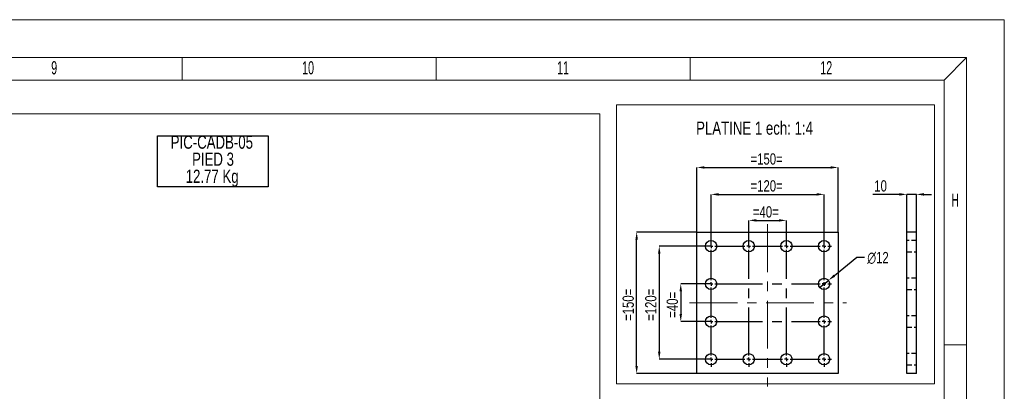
# Model space of a CAD drawing. Header units: millimetres. Extents: x 0 to 841, y 0 to 594.
# Tile 12 of 12: x 580 to 841, y 495 to 594. Entities that reach past the tile are written whole.
import ezdxf

# ---------------------------------------------------------------- set-up
doc = ezdxf.new("R2010")
doc.units = ezdxf.units.MM
doc.header["$PDSIZE"] = -1
doc.linetypes.add('CENTERX2', pattern=[20.32, 12.7, -2.54, 2.54, -2.54])
doc.linetypes.add('HIDDEN', pattern=[1.905, 1.27, -0.635])
for name, color, linetype in [('COTES', 1, 'Continuous'), ('NOTES', 6, 'Continuous'), ('TRAIT-MIXTES', 3, 'CENTERX2'), ('TRAIT-TIRET', 2, 'HIDDEN')]:
    doc.layers.add(name, color=color, linetype=linetype)
doc.layers.add('TRAIT-FORT', color=4, linetype='Continuous', lineweight=25)
doc.styles.add('SLDTEXTSTYLE0', font='TXT', dxfattribs={"width": 0.75})
doc.styles.add('SLDTEXTSTYLE1', font='TXT', dxfattribs={"width": 0.605})
doc.dimstyles.new('SLDDIMSTYLE1', dxfattribs={"dimtxt": 3, "dimasz": 2, "dimexe": 0, "dimexo": 0.0625, "dimgap": 0.75, "dimtad": 1, "dimlfac": 4, "dimrnd": 1e-09, "dimzin": 12, "dimdsep": 46, "dimtxsty": 'SLDTEXTSTYLE0', "dimsah": 1, "dimcen": 0.09, "dimadec": 0, "dimazin": 3, "dimtfac": 1, "dimtofl": 0, "dimtmove": 0, "dimatfit": 3, "dimfxl": 1, "dimfrac": 2, "dimtolj": 1, "dimtzin": 12, "dimarcsym": 0})
doc.dimstyles.new('SLDDIMSTYLE2', dxfattribs={"dimtxt": 3, "dimasz": 2, "dimexe": 0, "dimexo": 0.0625, "dimgap": 0.75, "dimtad": 1, "dimlfac": 4, "dimrnd": 1e-09, "dimzin": 12, "dimdsep": 46, "dimtxsty": 'SLDTEXTSTYLE0', "dimsah": 1, "dimcen": 0.09, "dimadec": 0, "dimazin": 3, "dimtfac": 1, "dimtmove": 0, "dimatfit": 0, "dimfxl": 1, "dimfrac": 2, "dimtolj": 1, "dimtzin": 12, "dimarcsym": 0})
doc.dimstyles.new('SLDDIMSTYLE3', dxfattribs={"dimtxt": 3, "dimasz": 2, "dimexe": 0, "dimexo": 0.0625, "dimgap": 0.75, "dimtad": 0, "dimtih": 1, "dimtoh": 1, "dimlfac": 4, "dimrnd": 1e-09, "dimzin": 12, "dimdsep": 46, "dimtxsty": 'SLDTEXTSTYLE0', "dimblk1": 'NONE', "dimsah": 1, "dimcen": 0, "dimadec": 0, "dimazin": 3, "dimtfac": 1, "dimtmove": 0, "dimatfit": 3, "dimldrblk": 'NONE', "dimfxl": 1, "dimfrac": 2, "dimtolj": 1, "dimtzin": 12, "dimarcsym": 0})

# ---------------------------------------------------------------- blocks, each defined once
blk = doc.blocks.new('_D')
at = {"layer": 'COTES', "color": 0, "lineweight": -2, "transparency": 16777216}
for p, q in [((759.4, 537.67), (759.4, 554.75)), ((761.4, 554.75), (794.9, 554.75)), ((796.9, 537.67), (796.9, 554.75))]:
    blk.add_line(p, q, dxfattribs=at)
at = {"layer": 'COTES', "color": 0, "transparency": 16777216}
for points in [[(761.4, 555.08), (761.4, 554.42), (759.4, 554.75)], [(794.9, 555.08), (794.9, 554.42), (796.9, 554.75)]]:
    blk.add_solid(points, dxfattribs=at)
at = {"layer": 'Defpoints', "color": 0, "transparency": 16777216}
for p in [(796.9, 554.75), (759.4, 537.61), (796.9, 537.61)]:
    blk.add_point(p, dxfattribs=at)
at = {"layer": 'COTES', "color": 0, "transparency": 16777216, "insert": (777.9, 558.5), "char_height": 3, "attachment_point": 2, "style": 'SLDTEXTSTYLE0'}
blk.add_mtext('\\A1;=150=', dxfattribs=at)
blk = doc.blocks.new('_D_1')
at = {"layer": 'COTES', "color": 0, "lineweight": -2, "transparency": 16777216}
for p, q in [((759.33, 537.61), (743.4, 537.61)), ((743.4, 502.11), (743.4, 535.61)), ((759.33, 500.11), (743.4, 500.11))]:
    blk.add_line(p, q, dxfattribs=at)
at = {"layer": 'COTES', "color": 0, "transparency": 16777216}
for points in [[(743.06, 535.61), (743.73, 535.61), (743.4, 537.61)], [(743.06, 502.11), (743.73, 502.11), (743.4, 500.11)]]:
    blk.add_solid(points, dxfattribs=at)
at = {"layer": 'Defpoints', "color": 0, "transparency": 16777216}
for p in [(743.4, 537.61), (759.4, 537.61), (759.4, 500.11)]:
    blk.add_point(p, dxfattribs=at)
at = {"layer": 'COTES', "color": 0, "transparency": 16777216, "insert": (739.65, 518.31), "char_height": 3, "attachment_point": 2, "rotation": 90, "style": 'SLDTEXTSTYLE0'}
blk.add_mtext('\\A1;=150=', dxfattribs=at)
blk = doc.blocks.new('_D_2')
at = {"layer": 'COTES', "color": 0, "lineweight": -2, "transparency": 16777216}
for p, q in [((773.15, 533.92), (773.15, 540.71)), ((775.15, 540.71), (781.15, 540.71)), ((783.15, 533.92), (783.15, 540.71))]:
    blk.add_line(p, q, dxfattribs=at)
at = {"layer": 'COTES', "color": 0, "transparency": 16777216}
for points in [[(775.15, 541.04), (775.15, 540.38), (773.15, 540.71)], [(781.15, 541.04), (781.15, 540.38), (783.15, 540.71)]]:
    blk.add_solid(points, dxfattribs=at)
at = {"layer": 'Defpoints', "color": 0, "transparency": 16777216}
for p in [(783.15, 540.71), (773.15, 533.86), (783.15, 533.86)]:
    blk.add_point(p, dxfattribs=at)
at = {"layer": 'COTES', "color": 0, "transparency": 16777216, "insert": (777.69, 544.46), "char_height": 3, "attachment_point": 2, "style": 'SLDTEXTSTYLE0'}
blk.add_mtext('\\A1;=40=', dxfattribs=at)
blk = doc.blocks.new('_D_3')
at = {"layer": 'COTES', "color": 0, "lineweight": -2, "transparency": 16777216}
for p, q in [((763.15, 533.92), (763.15, 547.61)), ((765.15, 547.61), (791.15, 547.61)), ((793.15, 533.92), (793.15, 547.61))]:
    blk.add_line(p, q, dxfattribs=at)
at = {"layer": 'COTES', "color": 0, "transparency": 16777216}
for points in [[(765.15, 547.94), (765.15, 547.27), (763.15, 547.61)], [(791.15, 547.94), (791.15, 547.27), (793.15, 547.61)]]:
    blk.add_solid(points, dxfattribs=at)
at = {"layer": 'Defpoints', "color": 0, "transparency": 16777216}
for p in [(793.15, 547.61), (763.15, 533.86), (793.15, 533.86)]:
    blk.add_point(p, dxfattribs=at)
at = {"layer": 'COTES', "color": 0, "transparency": 16777216, "insert": (777.9, 551.36), "char_height": 3, "attachment_point": 2, "style": 'SLDTEXTSTYLE0'}
blk.add_mtext('\\A1;=120=', dxfattribs=at)
blk = doc.blocks.new('_D_4')
at = {"layer": 'COTES', "color": 0, "lineweight": -2, "transparency": 16777216}
for p, q in [((763.08, 523.86), (755.11, 523.86)), ((755.11, 521.86), (755.11, 515.86)), ((763.08, 513.86), (755.11, 513.86))]:
    blk.add_line(p, q, dxfattribs=at)
at = {"layer": 'COTES', "color": 0, "transparency": 16777216}
for points in [[(754.77, 521.86), (755.44, 521.86), (755.11, 523.86)], [(754.77, 515.86), (755.44, 515.86), (755.11, 513.86)]]:
    blk.add_solid(points, dxfattribs=at)
at = {"layer": 'Defpoints', "color": 0, "transparency": 16777216}
for p in [(763.15, 523.86), (755.11, 513.86), (763.15, 513.86)]:
    blk.add_point(p, dxfattribs=at)
at = {"layer": 'COTES', "color": 0, "transparency": 16777216, "insert": (751.36, 518.31), "char_height": 3, "attachment_point": 2, "rotation": 90, "style": 'SLDTEXTSTYLE0'}
blk.add_mtext('\\A1;=40=', dxfattribs=at)
blk = doc.blocks.new('_D_5')
at = {"layer": 'COTES', "color": 0, "lineweight": -2, "transparency": 16777216}
for p, q in [((763.08, 533.86), (749.4, 533.86)), ((749.4, 531.86), (749.4, 505.86)), ((763.08, 503.86), (749.4, 503.86))]:
    blk.add_line(p, q, dxfattribs=at)
at = {"layer": 'COTES', "color": 0, "transparency": 16777216}
for points in [[(749.06, 531.86), (749.73, 531.86), (749.4, 533.86)], [(749.06, 505.86), (749.73, 505.86), (749.4, 503.86)]]:
    blk.add_solid(points, dxfattribs=at)
at = {"layer": 'Defpoints', "color": 0, "transparency": 16777216}
for p in [(763.15, 533.86), (749.4, 503.86), (763.15, 503.86)]:
    blk.add_point(p, dxfattribs=at)
at = {"layer": 'COTES', "color": 0, "transparency": 16777216, "insert": (745.65, 518.31), "char_height": 3, "attachment_point": 2, "rotation": 90, "style": 'SLDTEXTSTYLE0'}
blk.add_mtext('\\A1;=120=', dxfattribs=at)
blk = doc.blocks.new('_D_6')
at = {"layer": 'COTES', "color": 0, "lineweight": -2, "transparency": 16777216}
for p, q in [((801.88, 530.83), (795.88, 526.04)), ((803.88, 530.83), (801.88, 530.83)), ((791.97, 522.92), (794.32, 524.79))]:
    blk.add_line(p, q, dxfattribs=at)
at = {"layer": 'COTES', "color": 0, "transparency": 16777216}
blk.add_solid([(795.67, 526.3), (796.09, 525.78), (794.32, 524.79)], dxfattribs=at)
at = {"layer": 'Defpoints', "color": 0, "transparency": 16777216}
for p in [(791.97, 522.92), (794.32, 524.79)]:
    blk.add_point(p, dxfattribs=at)
at = {"layer": 'COTES', "color": 0, "transparency": 16777216, "insert": (804.63, 532.33), "char_height": 3, "attachment_point": 1, "style": 'SLDTEXTSTYLE0'}
blk.add_mtext('\\A1;∅12', dxfattribs=at)
blk = doc.blocks.new('_None')
blk = doc.blocks.new('SW_CENTERMARKSYMBOL_0')
at = {"layer": 'TRAIT-MIXTES', "color": 0}
for p, q in [((-1, 0), (-2, 0)), ((0, 0), (-0.5, 0)), ((0, 1), (0, 2)), ((0, 0), (0, 0.5)), ((0, 0), (0, -0.5)), ((0, 0), (0.5, 0)), ((1, 0), (9, 0)), ((10, 0), (9.5, 0)), ((10, 1), (10, 2)), ((10, 0), (10, 0.5)), ((10, 0), (10, -0.5)), ((10, 0), (10.5, 0)), ((11, 0), (19, 0)), ((20, 0), (19.5, 0)), ((20, 1), (20, 2)), ((20, 0), (20, 0.5)), ((20, 0), (20, -0.5)), ((20, 0), (20.5, 0)), ((21, 0), (29, 0)), ((30, 0), (29.5, 0)), ((30, 1), (30, 2)), ((30, 0), (30, 0.5)), ((30, 0), (30, -0.5)), ((30, 0), (30.5, 0)), ((31, 0), (32, 0)), ((0, -9), (0, -1)), ((10, -29), (10, -1)), ((20, -29), (20, -1)), ((30, -9), (30, -1)), ((-1, -10), (-2, -10)), ((0, -10), (-0.5, -10)), ((0, -10), (0, -9.5)), ((0, -10), (0, -10.5)), ((0, -10), (0.5, -10)), ((1, -10), (29, -10)), ((30, -10), (29.5, -10)), ((30, -10), (30, -9.5)), ((30, -10), (30, -10.5)), ((30, -10), (30.5, -10)), ((31, -10), (32, -10)), ((0, -19), (0, -11)), ((30, -19), (30, -11)), ((-1, -20), (-2, -20)), ((0, -20), (-0.5, -20)), ((0, -20), (0, -19.5)), ((0, -20), (0, -20.5)), ((0, -20), (0.5, -20)), ((1, -20), (29, -20)), ((30, -20), (29.5, -20)), ((30, -20), (30, -19.5)), ((30, -20), (30, -20.5)), ((30, -20), (30.5, -20)), ((31, -20), (32, -20)), ((0, -29), (0, -21)), ((30, -29), (30, -21)), ((-1, -30), (-2, -30)), ((0, -30), (-0.5, -30)), ((0, -30), (0, -29.5)), ((0, -30), (0, -30.5)), ((0, -30), (0.5, -30)), ((0, -31), (0, -32)), ((1, -30), (9, -30)), ((10, -30), (9.5, -30)), ((10, -30), (10, -29.5)), ((10, -30), (10, -30.5)), ((10, -30), (10.5, -30)), ((10, -31), (10, -32)), ((11, -30), (19, -30)), ((20, -30), (19.5, -30)), ((20, -30), (20, -29.5)), ((20, -30), (20, -30.5)), ((20, -30), (20.5, -30)), ((20, -31), (20, -32)), ((21, -30), (29, -30)), ((30, -30), (29.5, -30)), ((30, -30), (30, -29.5)), ((30, -30), (30, -30.5)), ((30, -30), (30.5, -30)), ((30, -31), (30, -32)), ((31, -30), (32, -30))]:
    blk.add_line(p, q, dxfattribs=at)
blk = doc.blocks.new('_D_7')
at = {"layer": 'COTES', "color": 0, "lineweight": -2, "transparency": 16777216}
for p, q in [((813.15, 547.61), (806.1, 547.61)), ((815.15, 537.67), (815.15, 547.61)), ((817.65, 547.61), (815.15, 547.61)), ((817.65, 537.67), (817.65, 547.61)), ((819.65, 547.61), (821.65, 547.61))]:
    blk.add_line(p, q, dxfattribs=at)
at = {"layer": 'COTES', "color": 0, "transparency": 16777216}
for points in [[(813.15, 547.94), (813.15, 547.27), (815.15, 547.61)], [(819.65, 547.94), (819.65, 547.27), (817.65, 547.61)]]:
    blk.add_solid(points, dxfattribs=at)
at = {"layer": 'Defpoints', "color": 0, "transparency": 16777216}
for p in [(817.65, 547.61), (815.15, 537.61), (817.65, 537.61)]:
    blk.add_point(p, dxfattribs=at)
at = {"layer": 'COTES', "color": 0, "transparency": 16777216, "insert": (808.16, 551.36), "char_height": 3, "attachment_point": 2, "style": 'SLDTEXTSTYLE0'}
blk.add_mtext('\\A1;10', dxfattribs=at)
blk = doc.blocks.new('SW_NOTE_19')
at = {"layer": 'NOTES', "color": 0}
for p, q in [((-0.07, -9.14), (-0.07, 4.44)), ((-0.07, 4.44), (29.24, 4.44)), ((29.24, 4.44), (29.24, -9.14)), ((29.24, -9.14), (-0.07, -9.14))]:
    blk.add_line(p, q, dxfattribs=at)
at = {"layer": 'NOTES', "color": 0, "char_height": 3.5, "attachment_point": 2, "style": 'SLDTEXTSTYLE0'}
for s, insert in [('PIC-CADB-05', (14.33, 4.51)), ('PIED 3', (14.64, -0.01)), ('12.77 Kg', (14.41, -4.54))]:
    blk.add_mtext(s, dxfattribs=dict(at, insert=insert))

msp = doc.modelspace()

# ---------------------------------------------------------------- linework, layer by layer
at = {"lineweight": 18}
for p, q in [((841.001041, 593.943069), (0.001041, 593.943069)), ((841.001041, -0.056931), (841.001041, 593.943069)), ((831.001041, 583.943069), (10.001041, 583.943069)), ((622.751341, 577.943069), (622.751341, 583.943069)), ((690.168041, 577.943069), (690.168041, 583.943069)), ((757.584741, 577.943069), (757.584741, 583.943069)), ((825.001041, 577.943069), (831.001041, 583.943069)), ((831.001041, 9.943069), (831.001041, 583.943069)), ((16.001041, 577.943069), (825.001041, 577.943069)), ((825.001041, 15.943069), (825.001041, 577.943069)), ((738.0279, 571.326625), (822.466678, 571.326625)), ((738.0279, 571.326625), (738.0279, 497.317434)), ((822.466678, 571.326625), (822.466678, 497.317434)), ((485.996824, 568.985855), (733.655418, 568.985855)), ((733.655418, 568.985855), (733.655418, 313.982756)), ((831.001041, 507.693069), (825.001041, 507.693069)), ((738.0279, 497.317434), (822.466678, 497.317434))]:
    msp.add_line(p, q, dxfattribs=at)
at = {"layer": 'TRAIT-FORT', "lineweight": 25}
for p, q in [((759.395609, 537.608083), (796.895609, 537.608083)), ((759.395609, 500.108083), (759.395609, 537.608083)), ((796.895609, 537.608083), (796.895609, 500.108083)), ((817.652253, 537.608083), (815.152253, 537.608083)), ((815.152253, 500.108083), (815.152253, 537.608083)), ((817.652253, 500.108083), (817.652253, 537.608083)), ((796.895609, 500.108083), (759.395609, 500.108083)), ((817.652253, 500.108083), (815.152253, 500.108083))]:
    msp.add_line(p, q, dxfattribs=at)
for centre in [(763.145609, 533.858083), (773.145609, 533.858083), (783.145609, 533.858083), (793.145609, 533.858083), (763.145609, 523.858083), (793.145609, 523.858083), (763.145609, 513.858083), (793.145609, 513.858083), (763.145609, 503.858083), (773.145609, 503.858083), (783.145609, 503.858083), (793.145609, 503.858083)]:
    msp.add_circle(centre, 1.5, dxfattribs=at)
at = {"layer": 'TRAIT-MIXTES', "lineweight": 18}
for p, q in [((778.145609, 539.705879), (778.145609, 496.647735)), ((757.457741, 518.858083), (799.146985, 518.858083))]:
    msp.add_line(p, q, dxfattribs=at)
at = {"layer": 'TRAIT-TIRET'}
for p, q in [((817.652253, 535.358083), (815.152253, 535.358083)), ((815.152253, 532.358083), (817.652253, 532.358083)), ((817.652253, 525.358083), (815.152253, 525.358083)), ((815.152253, 522.358083), (817.652253, 522.358083)), ((817.652253, 515.358083), (815.152253, 515.358083)), ((815.152253, 512.358083), (817.652253, 512.358083)), ((817.652253, 505.358083), (815.152253, 505.358083)), ((815.152253, 502.358083), (817.652253, 502.358083))]:
    msp.add_line(p, q, dxfattribs=at)

# ---------------------------------------------------------------- block references
at = {"layer": 'NOTES'}
msp.add_blockref('SW_NOTE_19', (616.296209, 558.703402), dxfattribs=at)
at = {"layer": 'TRAIT-MIXTES'}
msp.add_blockref('SW_CENTERMARKSYMBOL_0', (763.145609, 533.858083), dxfattribs=at)

# ---------------------------------------------------------------- texts
at = {"layer": 'NOTES', "char_height": 3.5, "attachment_point": 1}
for s, insert, style in [('9', (587.976324, 582.943695), 'SLDTEXTSTYLE1'), ('10', (654.593024, 582.943695), 'SLDTEXTSTYLE1'), ('11', (722.276391, 582.943695), 'SLDTEXTSTYLE1'), ('12', (792.159557, 582.943695), 'SLDTEXTSTYLE1'), ('PLATINE 1 ech: 1:4', (759.179141, 566.935082), 'SLDTEXTSTYLE0'), ('H', (826.934374, 547.818695), 'SLDTEXTSTYLE1')]:
    msp.add_mtext(s, dxfattribs=dict(at, insert=insert, style=style))

# ---------------------------------------------------------------- dimensions: what is measured, and where the dimension line sits
at = {"layer": 'COTES'}
for base, p1, p2, dimstyle, picture, middle in [((796.895609, 554.749965), (759.395609, 537.608083), (796.895609, 537.608083), 'SLDDIMSTYLE1', '_D', (777.895042, 554.749965)), ((793.145609, 547.608083), (763.145609, 533.858083), (793.145609, 533.858083), 'SLDDIMSTYLE1', '_D_3', (777.895042, 547.608083)), ((783.145609, 540.710061), (773.145609, 533.858083), (783.145609, 533.858083), 'SLDDIMSTYLE2', '_D_2', (777.689688, 540.710061))]:
    dim = msp.add_linear_dim(base=base, p1=p1, p2=p2, text='=<>=', dimstyle=dimstyle, dxfattribs=at)
    dim.commit()
    dim.dimension.update_dxf_attribs({"geometry": picture, "text_midpoint": middle, "dimtype": 160})
dim = msp.add_linear_dim(base=(817.652253, 547.608083), p1=(815.152253, 537.608083), p2=(817.652253, 537.608083), dimstyle='SLDDIMSTYLE2', dxfattribs=at)
dim.commit()
dim.dimension.update_dxf_attribs({"geometry": '_D_7', "text_midpoint": (808.158064, 547.608083), "dimtype": 160})
for base, p1, p2, dimstyle, picture, middle in [((743.395609, 537.608083), (759.395609, 500.108083), (759.395609, 537.608083), 'SLDDIMSTYLE1', '_D_1', (743.395609, 518.306426)), ((749.395609, 503.858083), (763.145609, 533.858083), (763.145609, 503.858083), 'SLDDIMSTYLE1', '_D_5', (749.395609, 518.306426)), ((755.10695, 513.858083), (763.145609, 523.858083), (763.145609, 513.858083), 'SLDDIMSTYLE2', '_D_4', (755.10695, 518.306426))]:
    dim = msp.add_linear_dim(base=base, p1=p1, p2=p2, angle=90, text='=<>=', dimstyle=dimstyle, dxfattribs=at)
    dim.commit()
    dim.dimension.update_dxf_attribs({"geometry": picture, "text_midpoint": middle, "dimtype": 160})
dim = msp.add_diameter_dim_2p(p1=(791.973418, 522.922151), p2=(794.3178, 524.794014), dimstyle='SLDDIMSTYLE3', dxfattribs=at)
dim.commit()
dim.dimension.update_dxf_attribs({"geometry": '_D_6', "text_midpoint": (807.250673, 530.828564), "dimtype": 163})

doc.saveas('drawing.dxf')
